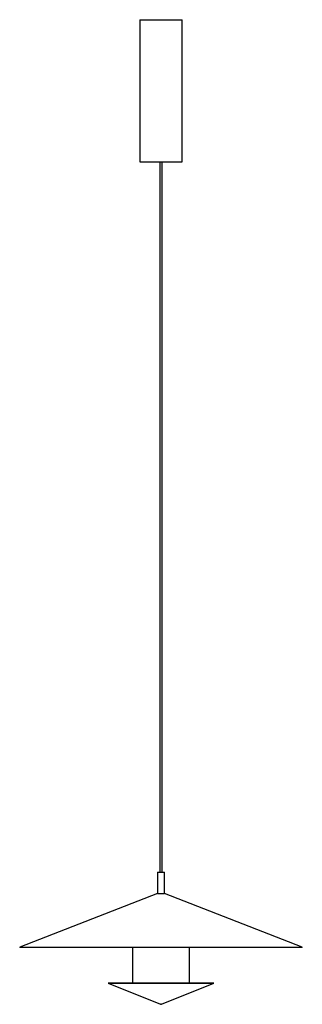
# Paper-space layout '_Izquierda' of a CAD drawing. Header units: millimetres. Extents: x -199 to 199, y -80 to 1306.
import ezdxf

# ---------------------------------------------------------------- set-up
doc = ezdxf.new("R2010")
doc.units = ezdxf.units.MM

psp = doc.layouts.new('_Izquierda')

# ---------------------------------------------------------------- linework, layer by layer
at = {"color": 7, "linetype": 'Continuous', "lineweight": 25}
for p, q in [((-30, 1306), (-30, 1106)), ((-30, 1306), (30, 1306)), ((30, 1106), (30, 1306)), ((-30, 1106), (30, 1106)), ((-1.5, 1106), (-1.5, 106)), ((1.5, 106), (1.5, 1106)), ((-5, 106), (-5, 76)), ((-5, 106), (5, 106)), ((5, 76), (5, 106)), ((-5, 76), (-199, 0.4)), ((-5, 76), (5, 76)), ((199, 0.4), (5, 76)), ((198.9, 0), (-198.9, 0)), ((-40, 0), (-40, -50)), ((40, -50), (40, 0)), ((-74, -50), (-74.3, -50.3)), ((-74.3, -50.3), (-0.5, -79.8)), ((74.3, -50.3), (-74.3, -50.3)), ((-74, -50), (74, -50)), ((0.5, -79.8), (74.3, -50.3)), ((74.3, -50.3), (74, -50)), ((0.1, -79.9), (-0.1, -79.9))]:
    psp.add_line(p, q, dxfattribs=at)
at = {"color": 8, "linetype": 'Continuous', "lineweight": 25}
for p, q in [((-199, 0.4), (199, 0.4)), ((-0.5, -79.8), (0.5, -79.8))]:
    psp.add_line(p, q, dxfattribs=at)
at = {"color": 7, "linetype": 'Continuous', "lineweight": 25}
for centre, radius, start, end in [((-198.9, 0.2), 0.2, 111.3058, 270), ((198.9, 0.2), 0.2, 270, 68.6942), ((-0.1, -78.9), 1, 248.1986, 270), ((0.1, -78.9), 1, 270, 291.8014)]:
    psp.add_arc(centre, radius, start, end, dxfattribs=at)

doc.saveas('drawing.dxf')
